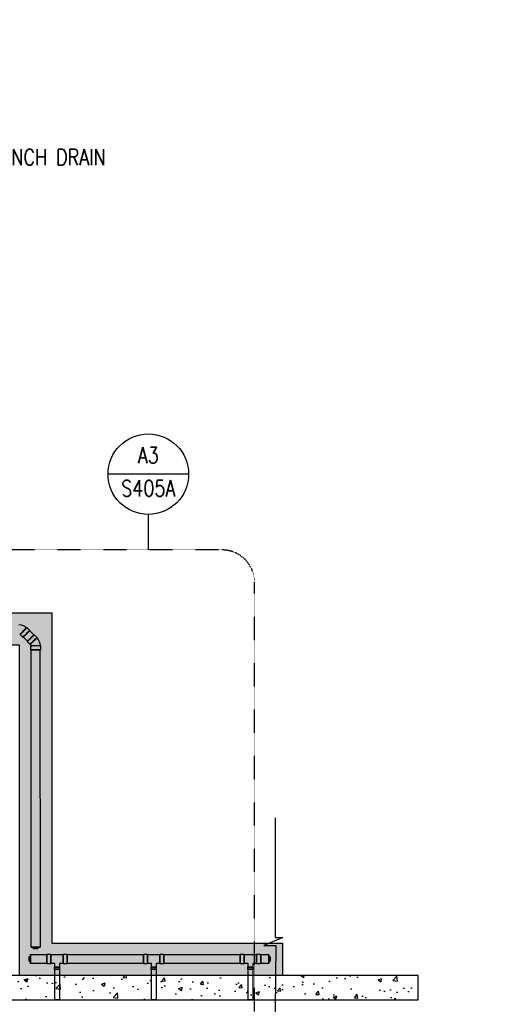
# Model space of a CAD drawing. Header units: inches. Extents: x -337 to 21291, y 405 to 2143.
# Tile 32 of 33: x 2391 to 2745, y 830 to 1563. Entities that reach past the tile are written whole.
import ezdxf
from ezdxf import colors
from ezdxf.entities.mleader import LeaderData, LeaderLine
from ezdxf.enums import TextEntityAlignment as Align
from ezdxf.math import Vec2, Vec3

# ---------------------------------------------------------------- set-up
doc = ezdxf.new("R2010")
doc.units = ezdxf.units.IN
doc.header["$MEASUREMENT"] = 0
doc.linetypes.add('Dash', pattern=[0.25, 0.125, -0.125])
doc.linetypes.add('HIDDEN', pattern=[0.375, 0.25, -0.125])
for name, color, linetype in [('A-ANNO-SYMB', 2, 'HIDDEN'), ('A-DETL-THIN', 151, 'Continuous'), ('G-ANNO-REFR', 2, 'Continuous'), ('P-PIPE', 3, 'Continuous'), ('S-ANNO-NOTE', 2, 'Continuous'), ('S-ANNO-SYMB', 2, 'Continuous'), ('S-ANNO-TEXT', 2, 'Continuous')]:
    doc.layers.add(name, color=color, linetype=linetype)
doc.layers.add('A-WALL-PATT', color=9, linetype='Continuous', true_color=0x808080)
doc.styles.add('AEC_COMN_TITLE', font='romans.shx', dxfattribs={"width": 0.8, "height": 0.1875})
doc.styles.add('Annotative', font='romans.shx', dxfattribs={"width": 0.8, "height": 0.125})
doc.styles.add('ROMANS', font='romans.shx', dxfattribs={"width": 0.8})

# ---------------------------------------------------------------- blocks, each defined once
blk = doc.blocks.new('Mechanical_Box_H_rvt-1-00_SP_Foundation Drainage Plan-TO FDN_DOC')
at = {"layer": 'P-PIPE', "lineweight": -3}
for p, q in [((2396.7, 1110.25), (2398.82, 1108.13)), ((2398.62, 1107.92), (2401.84, 1104.7)), ((2391.81, 1105.36), (2391.27, 1105.72)), ((2393.72, 1103.03), (2391.6, 1105.15)), ((2397.16, 1100.01), (2393.93, 1103.24)), ((2399.07, 1097.68), (2396.95, 1099.81)), ((2402.05, 1104.9), (2404.17, 1102.78)), ((2399.64, 1097.35), (2399.28, 1097.89)), ((2399.47, 1093.71), (2399.47, 1096.71)), ((2399.76, 1096.71), (2399.64, 1097.35)), ((2399.76, 872.21), (2399.88, 1093.73)), ((2406.27, 1093.73), (2406.39, 872.21)), ((2406.68, 1096.71), (2406.68, 1093.71)), ((2399.35, 866.67), (2411.45, 866.67)), ((2399.35, 866.67), (2399.35, 863.36)), ((2399.35, 863.36), (2399.35, 866.67)), ((2401.42, 871.23), (2401.42, 872.23)), ((2401.42, 872.23), (2404.73, 872.23)), ((2401.42, 872.2), (2401.42, 872.23)), ((2404.73, 872.2), (2401.42, 872.2)), ((2401.42, 872.2), (2401.42, 871.2)), ((2404.73, 871.23), (2401.42, 871.23)), ((2401.42, 871.23), (2401.42, 871.2)), ((2401.42, 871.2), (2404.73, 871.2)), ((2404.73, 872.23), (2404.73, 871.23)), ((2404.73, 872.2), (2404.73, 872.23)), ((2404.73, 871.2), (2404.73, 872.2)), ((2404.73, 871.2), (2404.73, 871.23)), ((2411.45, 867.01), (2414.45, 867.01)), ((2411.45, 859.71), (2411.45, 867.01)), ((2411.45, 867.01), (2411.45, 859.71)), ((2411.45, 866.67), (2411.45, 863.36)), ((2411.45, 863.36), (2411.45, 866.67)), ((2414.45, 859.71), (2414.45, 867.01)), ((2414.45, 867.01), (2414.45, 859.71)), ((2414.45, 866.67), (2423.71, 866.67)), ((2414.45, 860.04), (2414.45, 866.67)), ((2414.45, 866.67), (2414.45, 860.04)), ((2423.71, 867.01), (2426.71, 867.01)), ((2423.71, 859.71), (2423.71, 867.01)), ((2423.71, 867.01), (2423.71, 859.71)), ((2423.71, 860.04), (2423.71, 866.67)), ((2423.71, 866.67), (2423.71, 860.04)), ((2426.71, 859.71), (2426.71, 867.01)), ((2426.71, 867.01), (2426.71, 859.71)), ((2426.71, 866.67), (2483.45, 866.67)), ((2426.71, 863.36), (2426.71, 866.67)), ((2426.71, 866.67), (2426.71, 863.36)), ((2483.45, 867.01), (2486.45, 867.01)), ((2483.45, 865.19), (2483.45, 867.01)), ((2483.45, 867.01), (2483.45, 865.19)), ((2483.45, 863.36), (2483.45, 866.67)), ((2483.45, 866.67), (2483.45, 863.36)), ((2483.45, 859.71), (2483.45, 865.18)), ((2483.45, 865.18), (2483.45, 859.71)), ((2486.45, 859.71), (2486.45, 867.01)), ((2486.45, 867.01), (2486.45, 859.71)), ((2486.45, 866.67), (2495.71, 866.67)), ((2486.45, 860.04), (2486.45, 866.67)), ((2486.45, 866.67), (2486.45, 860.04)), ((2495.71, 867.01), (2498.71, 867.01)), ((2495.71, 859.71), (2495.71, 867.01)), ((2495.71, 867.01), (2495.71, 859.71)), ((2495.71, 860.04), (2495.71, 866.67)), ((2495.71, 866.67), (2495.71, 860.04)), ((2498.71, 859.71), (2498.71, 867.01)), ((2498.71, 867.01), (2498.71, 859.71)), ((2498.71, 866.67), (2555.45, 866.67)), ((2498.71, 863.36), (2498.71, 866.67)), ((2498.71, 866.67), (2498.71, 863.36)), ((2555.45, 867.01), (2558.45, 867.01)), ((2555.45, 859.71), (2555.45, 867.01)), ((2555.45, 867.01), (2555.45, 859.71)), ((2555.45, 863.36), (2555.45, 866.67)), ((2555.45, 866.67), (2555.45, 863.36)), ((2558.45, 859.71), (2558.45, 867.01)), ((2558.45, 867.01), (2558.45, 859.71)), ((2558.45, 866.67), (2567.71, 866.67)), ((2558.45, 860.04), (2558.45, 866.67)), ((2558.45, 866.67), (2558.45, 860.04)), ((2567.71, 867.01), (2570.71, 867.01)), ((2567.71, 859.71), (2567.71, 867.01)), ((2567.71, 867.01), (2567.71, 859.71)), ((2567.71, 860.04), (2567.71, 866.67)), ((2567.71, 866.67), (2567.71, 860.04)), ((2570.71, 859.71), (2570.71, 867.01)), ((2570.71, 867.01), (2570.71, 859.71)), ((2570.71, 866.67), (2576.71, 866.67)), ((2570.71, 863.36), (2570.71, 866.67)), ((2570.71, 866.67), (2570.71, 863.36)), ((2576.71, 863.36), (2576.71, 866.67)), ((2576.71, 866.67), (2576.71, 863.36)), ((2398.35, 865.02), (2399.35, 865.02)), ((2398.35, 861.7), (2398.35, 865.02)), ((2398.35, 865.02), (2398.35, 861.7)), ((2399.35, 865.02), (2398.35, 865.02)), ((2399.35, 861.7), (2398.35, 861.7)), ((2398.35, 861.7), (2399.35, 861.7)), ((2399.35, 865.02), (2399.35, 861.7)), ((2399.35, 861.7), (2399.35, 865.02)), ((2399.35, 863.36), (2399.35, 860.05)), ((2399.35, 860.05), (2399.35, 863.36)), ((2411.45, 860.05), (2399.35, 860.05)), ((2411.45, 863.36), (2411.45, 860.05)), ((2411.45, 860.05), (2411.45, 863.36)), ((2414.45, 859.71), (2411.45, 859.71)), ((2417.33, 860.04), (2414.45, 860.04)), ((2417.33, 857.3), (2417.33, 860.04)), ((2423.71, 860.04), (2420.83, 860.04)), ((2420.83, 860.04), (2420.83, 857.3)), ((2426.71, 859.71), (2423.71, 859.71)), ((2426.71, 860.05), (2426.71, 863.36)), ((2426.71, 863.36), (2426.71, 860.05)), ((2483.45, 860.05), (2426.71, 860.05)), ((2483.45, 860.05), (2483.45, 863.36)), ((2483.45, 863.36), (2483.45, 860.05)), ((2486.45, 859.71), (2483.45, 859.71)), ((2489.33, 860.04), (2486.45, 860.04)), ((2489.33, 857.3), (2489.33, 860.04)), ((2495.71, 860.04), (2492.83, 860.04)), ((2492.83, 860.04), (2492.83, 857.3)), ((2498.71, 859.71), (2495.71, 859.71)), ((2498.71, 860.05), (2498.71, 863.36)), ((2498.71, 863.36), (2498.71, 860.05)), ((2555.45, 860.05), (2498.71, 860.05)), ((2555.45, 860.05), (2555.45, 863.36)), ((2555.45, 863.36), (2555.45, 860.05)), ((2558.45, 859.71), (2555.45, 859.71)), ((2561.33, 860.04), (2558.45, 860.04)), ((2561.33, 857.3), (2561.33, 860.04)), ((2567.71, 860.04), (2564.83, 860.04)), ((2564.83, 860.04), (2564.83, 857.3)), ((2570.71, 859.71), (2567.71, 859.71)), ((2570.71, 860.05), (2570.71, 863.36)), ((2570.71, 863.36), (2570.71, 860.05)), ((2576.71, 860.05), (2570.71, 860.05)), ((2576.71, 861.7), (2576.71, 865.02)), ((2576.71, 865.02), (2577.71, 865.02)), ((2577.71, 865.02), (2576.71, 865.02)), ((2576.71, 865.02), (2576.71, 861.7)), ((2576.71, 860.05), (2576.71, 863.36)), ((2576.71, 863.36), (2576.71, 860.05)), ((2577.71, 861.7), (2576.71, 861.7)), ((2576.71, 861.7), (2577.71, 861.7)), ((2577.71, 865.02), (2577.71, 861.7)), ((2577.71, 861.7), (2577.71, 865.02)), ((2417.15, 855.8), (2417.15, 857.3)), ((2417.15, 857.3), (2421, 857.3)), ((2421, 857.3), (2417.15, 857.3)), ((2417.15, 855.8), (2421, 855.8)), ((2421, 855.8), (2417.15, 855.8)), ((2417.33, 857.3), (2420.83, 857.3)), ((2420.83, 857.3), (2417.33, 857.3)), ((2417.33, 851.21), (2417.33, 855.8)), ((2419.08, 855.8), (2417.33, 855.8)), ((2417.33, 855.8), (2419.08, 855.8)), ((2417.33, 833.11), (2417.33, 851.21)), ((2420.83, 855.8), (2419.08, 855.8)), ((2419.08, 855.8), (2420.83, 855.8)), ((2420.83, 855.8), (2420.83, 851.21)), ((2420.83, 851.21), (2420.83, 833.11)), ((2421, 857.3), (2421, 855.8)), ((2489.15, 855.8), (2489.15, 857.3)), ((2489.15, 857.3), (2493, 857.3)), ((2493, 857.3), (2489.15, 857.3)), ((2489.15, 855.8), (2493, 855.8)), ((2493, 855.8), (2489.15, 855.8)), ((2489.33, 857.3), (2492.83, 857.3)), ((2492.83, 857.3), (2489.33, 857.3)), ((2489.33, 851.21), (2489.33, 855.8)), ((2491.08, 855.8), (2489.33, 855.8)), ((2489.33, 855.8), (2491.08, 855.8)), ((2489.33, 833.11), (2489.33, 851.21)), ((2492.83, 855.8), (2491.08, 855.8)), ((2491.08, 855.8), (2492.83, 855.8)), ((2492.83, 855.8), (2492.83, 851.21)), ((2492.83, 851.21), (2492.83, 833.11)), ((2493, 857.3), (2493, 855.8)), ((2561.15, 855.8), (2561.15, 857.3)), ((2565, 857.3), (2561.15, 857.3)), ((2561.15, 857.3), (2565, 857.3)), ((2565, 855.8), (2561.15, 855.8)), ((2561.15, 855.8), (2565, 855.8)), ((2564.83, 857.3), (2561.33, 857.3)), ((2561.33, 857.3), (2564.83, 857.3)), ((2561.33, 851.21), (2561.33, 855.8)), ((2563.08, 855.8), (2561.33, 855.8)), ((2561.33, 855.8), (2563.08, 855.8)), ((2561.33, 833.11), (2561.33, 851.21)), ((2564.83, 855.8), (2563.08, 855.8)), ((2563.08, 855.8), (2564.83, 855.8)), ((2564.83, 855.8), (2564.83, 851.21)), ((2564.83, 851.21), (2564.83, 833.11)), ((2565, 857.3), (2565, 855.8)), ((2419.08, 833.11), (2417.33, 833.11)), ((2417.33, 833.11), (2419.08, 833.11)), ((2420.83, 833.11), (2419.08, 833.11)), ((2419.08, 833.11), (2420.83, 833.11)), ((2491.08, 833.11), (2489.33, 833.11)), ((2489.33, 833.11), (2491.08, 833.11)), ((2492.83, 833.11), (2491.08, 833.11)), ((2491.08, 833.11), (2492.83, 833.11)), ((2563.08, 833.11), (2561.33, 833.11)), ((2561.33, 833.11), (2563.08, 833.11)), ((2564.83, 833.11), (2563.08, 833.11)), ((2563.08, 833.11), (2564.83, 833.11))]:
    blk.add_line(p, q, dxfattribs=at)
at = {"layer": 'P-PIPE', "lineweight": -3, "flags": 128}
for points in [[(2390.63, 1112.47), (2392.26, 1112.31), (2393.8, 1111.84)], [(2393.8, 1111.84), (2395.25, 1111.06), (2396.49, 1110.04)], [(2403.96, 1102.58), (2405, 1101.31), (2405.76, 1099.88)], [(2405.76, 1099.88), (2406.23, 1098.31), (2406.39, 1096.71)]]:
    blk.add_lwpolyline(points, dxfattribs=at)
at = {"layer": 'P-PIPE', "lineweight": -3, "extrusion": (0, 0, -1)}
for centre, major_axis, start_param, end_param in [((2394.15, 1107.7), (2.55, 2.55), 3.137278, 6.278871), ((2394.15, 1107.7), (2.55, 2.55), 6.278871, 9.420463), ((2394.15, 1107.7), (2.34, 2.34), 3.137278, 6.278871), ((2394.15, 1107.7), (2.34, 2.34), 6.278871, 9.420463), ((2396.27, 1105.58), (2.55, 2.55), 3.137278, 6.278871), ((2396.27, 1105.58), (2.55, 2.55), 6.278871, 9.420463), ((2396.27, 1105.58), (2.34, 2.34), 4.712389, 6.283185), ((2396.27, 1105.58), (2.34, 2.34), 0, 1.570796), ((2396.27, 1105.58), (2.34, 2.34), 3.141593, 4.712389), ((2396.27, 1105.58), (2.34, 2.34), 1.570796, 3.141593), ((2399.5, 1102.35), (2.55, 2.55), 3.145907, 6.2875), ((2399.5, 1102.35), (2.55, 2.55), 0.004314, 3.145907), ((2399.5, 1102.35), (2.34, 2.34), 3.141593, 4.712389), ((2399.5, 1102.35), (2.34, 2.34), 1.570796, 3.141593), ((2401.62, 1100.23), (2.55, 2.55), 3.145907, 6.2875), ((2401.62, 1100.23), (2.55, 2.55), 0.004314, 3.145907), ((2401.62, 1100.23), (2.34, 2.34), 3.145907, 6.2875), ((2401.62, 1100.23), (2.34, 2.34), 0.004314, 3.145907), ((2399.5, 1102.35), (2.34, 2.34), 4.712389, 6.283185), ((2399.5, 1102.35), (2.34, 2.34), 0, 1.570796), ((2403.08, 1096.71), (3.6, 0), 3.137278, 6.278871), ((2403.08, 1093.71), (3.6, 0), 3.137278, 6.278871), ((2403.08, 1096.71), (3.6, 0), 6.278871, 9.420463), ((2403.08, 1093.71), (3.6, 0), 6.278871, 9.420463), ((2403.08, 1096.71), (3.31, 0), 3.137278, 6.278871), ((2403.08, 1096.71), (3.31, 0), 6.278871, 9.420463), ((2403.08, 1093.71), (3.31, 0), 3.141593, 4.712389), ((2403.08, 1093.71), (3.31, 0), 1.570796, 3.141593), ((2403.08, 1093.71), (3.31, 0), 4.712389, 6.283185), ((2403.08, 1093.71), (3.31, 0), 0, 1.570796), ((2403.08, 872.21), (-3.31, 0), 0, 1.570796), ((2403.08, 872.21), (3.31, 0), 1.570796, 3.141593), ((2403.08, 872.21), (-3.31, 0), 1.570796, 3.141593), ((2403.08, 872.21), (-3.31, 0), 3.141593, 4.712389)]:
    blk.add_ellipse(centre, major_axis=major_axis, ratio=0.010416, start_param=start_param, end_param=end_param, dxfattribs=at)
blk = doc.blocks.new('Detail Callout AEC')
at = {"color": 0, "linetype": 'ByBlock', "lineweight": -3, "transparency": 16777216}
blk.add_line((0.25, 0), (-0.25, 0), dxfattribs=at)
blk.add_circle((0, 0), 0.25, dxfattribs=at)
at = {"color": 0, "linetype": 'ByBlock', "lineweight": -3, "transparency": 16777216, "style": 'AEC_COMN_TITLE'}
for tag, p in [('VIEWNUMBER', (0, 0.0508)), ('SHEETNUMBER', (0, -0.1263))]:
    blk.add_attdef(tag, text='', height=0.0938, dxfattribs=at).set_placement(p, align=Align.CENTER)

msp = doc.modelspace()

# ---------------------------------------------------------------- hatches: boundary and pattern name
at = {"layer": 'A-WALL-PATT', "lineweight": -3, "transparency": 33554559}
h = msp.add_hatch(dxfattribs=at)
h.set_pattern_fill('AR-SAND', color=8, scale=4, style=0)
h.paths.add_polyline_path([(2197.0778, 1121.2059), (2415.0778, 1121.2059), (2415.0778, 875.2059), (2586.9117, 875.2059), (2586.9117, 851.2059), (2391.0778, 851.2059), (2391.0778, 1097.2059), (2209.0778, 1097.2059), (2209.0778, 1047.7274), (2201.0778, 1047.7274), (2173.0778, 1047.7274), (2173.0778, 1145.1577), (2197.0778, 1145.1577)])
h = msp.add_hatch(dxfattribs=at)
h.set_pattern_fill('AR-CONC', color=8, scale=4, style=0)
h.set_pattern_definition([(50, (0, 0), (28.6904, -2.51009), [3, -33]), (355, (0, 0), (-5.55005, 30.0877), [2.4, -26.4]), (100.4514, (2.39, -0.21), (23.14035, 27.5776), [2.5496, -28.04568]), (46.1842, (0, 8), (42.68965, -6.62077), [4.5, -49.5]), (96.6356, (3.557, 7.45), (37.3865, 38.96474), [3.8244, -42.06855]), (351.1842, (0, 8), (37.3865, 38.96474), [3.6, -39.6]), (21, (4, 6), (23.87628, -16.10476), [3, -33]), (326, (4, 6), (9.7326, 29.006), [2.4, -26.4]), (71.4514, (5.99, 4.658), (33.6089, 12.90125), [2.5496, -28.04568]), (37.5, (0, 0), (0.486394, 13.315754), [0, -26.08, 0, -26.8, 0, -26.5]), (7.5, (0, 0), (10.52278, 15.77647), [0, -15.28, 0, -25.48, 0, -10.1]), (327.5, (-8.92, 0), (21.352897, -0.902195), [0, -10, 0, -31.2, 0, -41.4]), (317.5, (-12.92, 0), (23.32745, 4.0042), [0, -13, 0, -20.72, 0, -29.4])])
h.paths.add_polyline_path([(2336.0758, 833.206), (2336.0758, 851.206), (2688.0774, 851.2059), (2688.0774, 833.206), (2336.0758, 833.2059)])

# ---------------------------------------------------------------- linework, layer by layer
at = {"layer": 'A-ANNO-SYMB', "lineweight": -3}
msp.add_line((2487.051, 1168.0985), (2487.051, 1194.5215), dxfattribs=at)
at = {"layer": 'A-DETL-THIN', "lineweight": -3}
msp.add_lwpolyline([(2581.4602, 968.5659), (2581.4602, 879.4722), (2587.0978, 879.4722), (2572.9998, 873.6653), (2581.9559, 873.6653), (2580.9646, 778.6676)], dxfattribs=at)
at = {"layer": 'A-WALL-PATT', "lineweight": -3}
for points in [[(2197.0778, 1121.2059), (2415.0778, 1121.2059), (2415.0778, 875.2059), (2586.9117, 875.2059), (2586.9117, 851.2059), (2391.0778, 851.2059), (2391.0778, 1097.2059), (2209.0778, 1097.2059), (2209.0778, 1047.7274), (2201.0778, 1047.7274), (2201.0778, 1047.7274), (2173.0778, 1047.7274), (2173.0778, 1145.1577), (2197.0778, 1145.1577)], [(2688.0774, 851.2059), (2336.0758, 851.2059), (2336.0758, 833.2059), (2688.0774, 833.2059)]]:
    msp.add_lwpolyline(points, close=True, dxfattribs=at)
at = {"layer": 'S-ANNO-SYMB', "linetype": 'Dash', "lineweight": -3}
msp.add_lwpolyline([(2566.044, 753.1765), (2566.044, 1144.0985, 0.41421356), (2542.044, 1168.0985), (2155.4965, 1168.0985, 0.41421356), (2131.4965, 1144.0985), (2131.4965, 753.1765, 0.41421356), (2155.4965, 729.1765), (2542.044, 729.1765, 0.41421356)], format="xyb", close=True, dxfattribs=at)

# ---------------------------------------------------------------- block references
at = {"layer": 'G-ANNO-REFR', "lineweight": -3}
ref = msp.add_blockref('Detail Callout AEC', (2487.051, 1224.5215), dxfattribs=dict(at, xscale=119.9997600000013, yscale=119.9997600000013, zscale=119.9997600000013))
ref.add_attrib('VIEWNUMBER', 'A3', dxfattribs={"layer": 'S-ANNO-TEXT', "color": 1, "transparency": 16777216, "height": 12, "style": 'ROMANS', "width": 0.8}).set_placement((2487.051, 1229.0215), align=Align.BOTTOM_CENTER)
ref.add_attrib('SHEETNUMBER', 'S405A', dxfattribs={"layer": 'S-ANNO-TEXT', "color": 1, "transparency": 16777216, "height": 12, "style": 'ROMANS', "width": 0.8}).set_placement((2487.051, 1208.0115), align=Align.CENTER)
at = {"layer": 'P-PIPE', "lineweight": -3}
msp.add_blockref('Mechanical_Box_H_rvt-1-00_SP_Foundation Drainage Plan-TO FDN_DOC', (0.0002, 0.0965), dxfattribs=at)

# ---------------------------------------------------------------- leaders
at = {"layer": 'S-ANNO-NOTE', "lineweight": -3}
ml = msp.add_multileader_mtext('Standard', dxfattribs=at)
ml.set_content('8" %%C PERF. FDN. DRAIN', color=256, style='Annotative')
ml.set_leader_properties(color=1, linetype='ByLayer', lineweight=-1)
ml.build(insert=Vec2(0, 0))
ml.multileader.update_dxf_attribs({"text_right_attachment_type": 3, "dogleg_length": 0.125, "arrow_head_size": 12, "scale": 96})
ctx = ml.context
ctx.base_point, ctx.scale, ctx.char_height, ctx.arrow_head_size, ctx.landing_gap_size, ctx.plane_origin = Vec3(1225.0423, 1648.9068), 96, 12, 12, 9, Vec3(1080.7733, 1653.243)
ctx.right_attachment = 3
notes = []
notes.append((ctx, [(0, (1, 1, 0), (1213.0423, 1648.9068), (1, 0), 12, [(1, [(1253.381, 1552.8833), (1146.1629, 1552.3971)], 0, [])])]))
ctx.mtext.insert, ctx.mtext.width, ctx.mtext.flow_direction = Vec3(1234.0423, 1654.9068), 157.344642, 5
ml = msp.add_multileader_mtext('Standard', dxfattribs=at)
ml.set_content('GRAVEL MATERIAL WRAPPED IN FILTER FABRIC', color=256, style='Annotative')
ml.set_leader_properties(color=1, linetype='ByLayer', lineweight=-1)
ml.build(insert=Vec2(0, 0))
ml.multileader.update_dxf_attribs({"text_right_attachment_type": 3, "dogleg_length": 0.125, "arrow_head_size": 12, "scale": 96})
ctx = ml.context
ctx.base_point, ctx.scale, ctx.char_height, ctx.arrow_head_size, ctx.landing_gap_size, ctx.plane_origin = Vec3(1549.481, 1441.4619), 96, 12, 12, 9, Vec3(1438.1788, 1653.243)
ctx.right_attachment = 3
notes.append((ctx, [(0, (1, 1, 0), (1537.481, 1441.4619), (1, 0), 12, [(0, [(1536.873, 1537.8823)], 0, [])])]))
ctx.mtext.insert, ctx.mtext.width, ctx.mtext.flow_direction = Vec3(1558.481, 1447.4619), 205.546058, 5
ml = msp.add_multileader_mtext('Standard', dxfattribs=at)
ml.set_content('3" %%C FROM TRENCH DRAIN\\P(TYP. 8)', color=256, style='Annotative')
ml.set_leader_properties(color=1, linetype='ByLayer', lineweight=-1)
ml.build(insert=Vec2(0, 0))
ml.multileader.update_dxf_attribs({"text_right_attachment_type": 3, "dogleg_length": 0.125, "arrow_head_size": 12, "scale": 96})
ctx = ml.context
ctx.base_point, ctx.scale, ctx.char_height, ctx.arrow_head_size, ctx.landing_gap_size, ctx.plane_origin = Vec3(10.349, 1475.4508), 96, 12, 12, 9, Vec3(-181.8551, 1458.5894)
ctx.right_attachment = 3
notes.append((ctx, [(1, (1, 1, 0), (144.1204, 1430.8794), (-1, 0), 12, [(0, [(217.6536, 1387.6582)], 0, [])])]))
ctx.mtext.insert, ctx.mtext.width, ctx.mtext.flow_direction = Vec3(19.349, 1483.4508), 113.442977, 5
ml = msp.add_multileader_mtext('Standard', dxfattribs=at)
ml.set_content('3" %%C FROM TRENCH DRAIN\\P(TYP. 8)', color=256, style='Annotative')
ml.set_leader_properties(color=1, linetype='ByLayer', lineweight=-1)
ml.build(insert=Vec2(0, 0))
ml.multileader.update_dxf_attribs({"text_right_attachment_type": 3, "dogleg_length": 0.125, "arrow_head_size": 12, "scale": 96})
ctx = ml.context
ctx.base_point, ctx.scale, ctx.char_height, ctx.arrow_head_size, ctx.landing_gap_size, ctx.plane_origin = Vec3(2275.2529, 1458.5894), 96, 12, 12, 9, Vec3(2160.2112, 1458.5894)
ctx.right_attachment = 3
notes.append((ctx, [(0, (1, 1, 0), (2263.2529, 1458.5894), (1, 0), 12, [(0, [(2184.6572, 1386.7939)], 0, [])])]))
ctx.mtext.insert, ctx.mtext.width, ctx.mtext.flow_direction = Vec3(2284.2529, 1466.5894), 125.972569, 5
ml = msp.add_multileader_mtext('Standard', dxfattribs=at)
ml.set_content('TRENCH DRAIN', color=256, style='Annotative')
ml.set_leader_properties(color=1, linetype='ByLayer', lineweight=-1)
ml.build(insert=Vec2(0, 0))
ml.multileader.update_dxf_attribs({"text_right_attachment_type": 3, "dogleg_length": 0.125, "arrow_head_size": 12, "scale": 96})
ctx = ml.context
ctx.base_point, ctx.scale, ctx.char_height, ctx.arrow_head_size, ctx.landing_gap_size, ctx.plane_origin = Vec3(2275.0288, 1273.2441), 96, 12, 12, 9, Vec3(2155.1118, 1273.2441)
ctx.right_attachment = 3
notes.append((ctx, [(0, (1, 1, 0), (2263.0288, 1273.2441), (1, 0), 12, [(0, [(2141.0774, 1274.0278)], 0, [])])]))
ctx.mtext.insert, ctx.mtext.flow_direction = Vec3(2284.0288, 1279.2441), 5
ml = msp.add_multileader_mtext('Standard', dxfattribs=at)
ml.set_content('TRENCH DRAIN\\PBLOCKOUT REF:\\PS-506 (TYP.40)', color=256, style='Annotative')
ml.set_leader_properties(color=1, linetype='ByLayer', lineweight=-1)
ml.build(insert=Vec2(0, 0))
ml.multileader.update_dxf_attribs({"text_right_attachment_type": 3, "dogleg_length": 0.125, "arrow_head_size": 12, "scale": 96})
ctx = ml.context
ctx.base_point, ctx.scale, ctx.char_height, ctx.arrow_head_size, ctx.landing_gap_size, ctx.plane_origin = Vec3(1254.2961, 1015.2985), 96, 12, 12, 9, Vec3(986.1835, 996.3929)
ctx.right_attachment = 3
notes.append((ctx, [(1, (1, 1, 0), (1399.9532, 973.0128), (-1, 0), 12, [(1, [(1460.6922, 794.3088), (1338.5813, 764.8209)], 0, [])])]))
ctx.mtext.insert, ctx.mtext.width, ctx.mtext.flow_direction = Vec3(1263.2961, 1023.2985), 205.546058, 5
for ctx, leaders in notes:
    for number, flags, end, landing, length, lines in leaders:
        leader = LeaderData()
        leader.index, (leader.has_last_leader_line, leader.has_dogleg_vector, leader.attachment_direction) = number, flags
        leader.last_leader_point, leader.dogleg_vector, leader.dogleg_length = Vec3(end), Vec3(landing), length
        for number, points, colour, breaks in lines:
            line = LeaderLine()
            line.index, line.vertices, line.color, line.breaks = number, Vec3.list(points), colors.encode_raw_color(colour), breaks
            leader.lines.append(line)
        ctx.leaders.append(leader)

doc.saveas('drawing.dxf')
